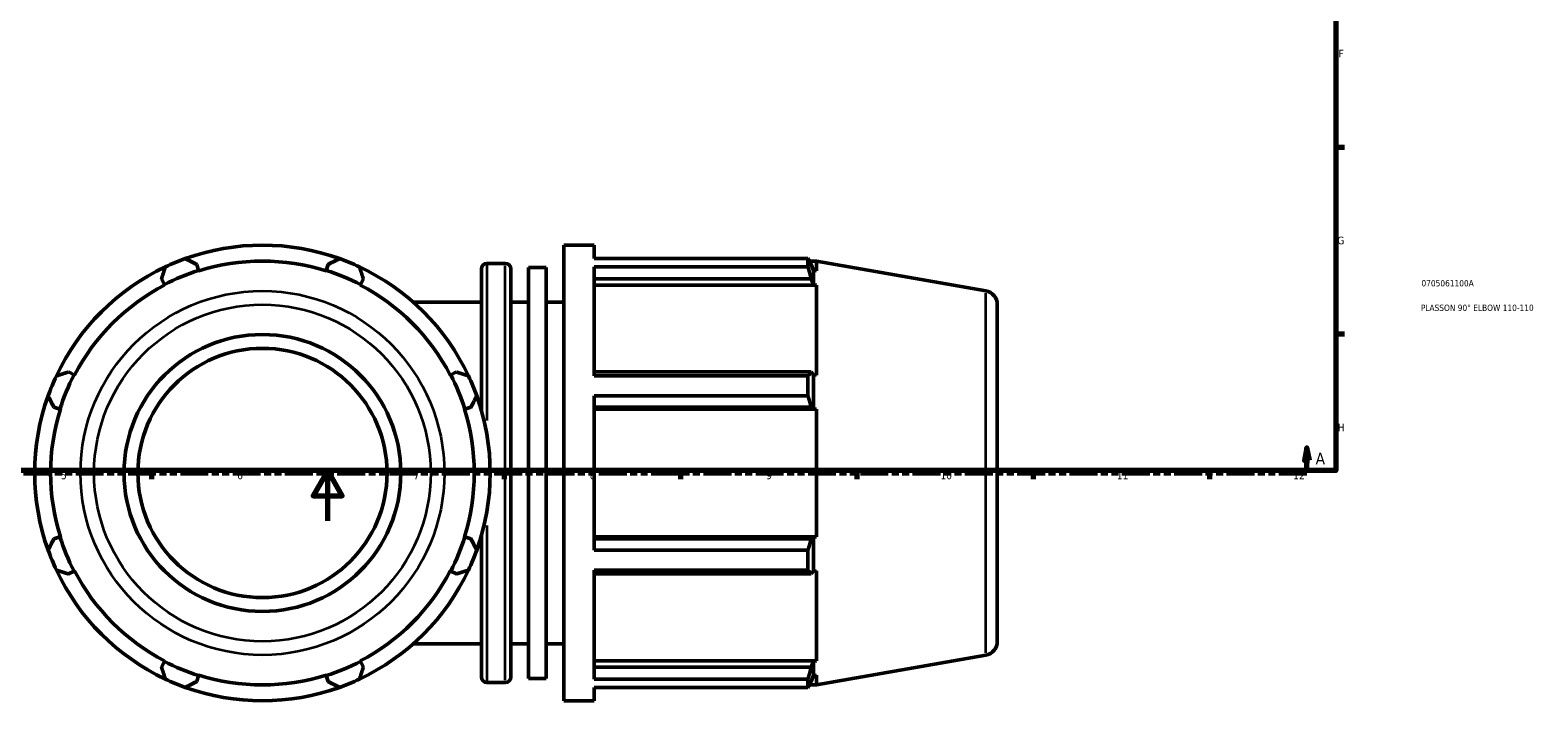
# Model space of a CAD drawing. Header units: millimetres. Extents: x -20 to 1196, y -589 to 1113.
# Tile 3 of 8: x 302 to 901, y -71 to 195. Entities that reach past the tile are written whole.
import ezdxf

# ---------------------------------------------------------------- set-up
doc = ezdxf.new("R2010")
doc.units = ezdxf.units.MM
doc.linetypes.add('DOUBLE_DASH_CHAIN', pattern=[1.2403, 0.6614, -0.0827, 0.1654, -0.0827, 0.1654, -0.0827])
for name, color, linetype, lineweight in [('Border (ANSI)', 7, 'Continuous', 70), ('Section Line (ANSI)', 7, 'DOUBLE_DASH_CHAIN', 70), ('Title (ISO)', 7, 'Continuous', 50), ('Visible (ANSI)', 7, 'Continuous', 50), ('Visible Narrow (ANSI)', 7, 'Continuous', 35)]:
    doc.layers.add(name, color=color, linetype=linetype, lineweight=lineweight)
doc.styles.add('Label Text (ANSI)', font='tahoma.ttf')
doc.styles.add('Note Text (ANSI)', font='tahoma.ttf')
doc.styles.add('Note Text (ISO)', font='tahoma.ttf')

# ---------------------------------------------------------------- blocks, each defined once
blk = doc.blocks.new('Borders Default Border')
at = {"layer": 'Border (ANSI)'}
for p, q in [((821, 148.5), (824.45, 148.5)), ((821, 74.25), (824.45, 74.25)), ((350.42, 20), (350.42, 16.55)), ((490.58, 20), (490.58, 16.55)), ((560.67, 20), (560.67, 16.55)), ((630.75, 20), (630.75, 16.55)), ((700.83, 20), (700.83, 16.55)), ((770.92, 20), (770.92, 16.55))]:
    blk.add_line(p, q, dxfattribs=at)
at = {"layer": 'Border (ANSI)', "flags": 128}
for points in [[(20, 20), (20, 574), (821, 574), (821, 20), (20, 20)], [(420.5, 0), (420.5, 20), (414.73, 10), (426.27, 10), (420.5, 20)]]:
    blk.add_lwpolyline(points, dxfattribs=at)
at = {"layer": 'Border (ANSI)', "attachment_point": 7, "style": 'Note Text (ANSI)'}
for s, insert, char_height in [('F', (822.14, 184.1), 3.05), ('G', (821.66, 109.79), 3.05), ('H', (821.81, 35.6), 3.05), ('5', (314.48, 16.49), 3.05), ('6', (384.49, 16.49), 3.05), ('7', (454.6, 16.55), 3.05), ('8', (524.63, 16.48), 3.05), ('9', (594.7, 16.49), 3.05), ('10', (663.96, 16.49), 3.048), ('11', (734.04, 16.55), 3.048), ('12', (804.13, 16.55), 3.048)]:
    blk.add_mtext(s, dxfattribs=dict(at, insert=insert, char_height=char_height))
blk = doc.blocks.new('Title Blocks ISO')
at = {"layer": 'Title (ISO)', "color": 232, "true_color": 0xca0064, "style": 'Note Text (ISO)'}
for tag, p in [('PART_NUMBER_001', (34.08, 73.14)), ('DESCRIPTION_001', (33.84, 63.4))]:
    blk.add_attdef(tag, p, '', height=2.5, dxfattribs=at)
blk = doc.blocks.new('2dTransSection0')
at = {"layer": 'Section Line (ANSI)', "linetype": 'Continuous'}
for p, q in [((809.57, 29.03), (808.57, 24.03)), ((808.57, 24.03), (810.57, 24.03)), ((809.57, 24.03), (809.57, 29.03)), ((810.57, 24.03), (809.57, 29.03)), ((809.57, 19.03), (809.57, 24.03)), ((798.39, 19.03), (809.57, 19.03))]:
    blk.add_line(p, q, dxfattribs=at)
at = {"layer": 'Section Line (ANSI)', "linetype": 'DOUBLE_DASH_CHAIN', "ltscale": 16.757139}
blk.add_line((195.66, 19.03), (809.57, 19.03), dxfattribs=at)
at = {"layer": 'Section Line (ANSI)', "linetype": 'Continuous', "flags": 128}
blk.add_lwpolyline([(810.57, 24.03), (809.57, 29.03), (808.57, 24.03), (810.57, 24.03)], dxfattribs=at)
at = {"layer": 'Section Line (ANSI)'}
blk.add_solid([(810.57, 24.03), (809.57, 29.03), (808.57, 24.03), (810.57, 24.03)], dxfattribs=at)
at = {"layer": 'Section Line (ANSI)', "insert": (813.04, 22.53), "char_height": 4.57, "attachment_point": 7, "style": 'Label Text (ANSI)'}
blk.add_mtext('A', dxfattribs=at)

msp = doc.modelspace()

# ---------------------------------------------------------------- linework, layer by layer
at = {"layer": 'Visible (ANSI)'}
for p, q in [((514.251, -71.471), (514.251, 109.529)), ((514.251, 109.529), (526.318, 109.529)), ((526.318, 104.183), (526.318, 109.529)), ((369.16, 99.496), (368.406, 101.888)), ((420.657, 101.888), (419.902, 99.496)), ((483.747, 102.289), (491.027, 102.289)), ((526.318, 104.183), (611.301, 104.183)), ((611.301, 100.91), (611.301, 104.183)), ((611.875, 103.194), (614.704, 103.194)), ((613.531, 99.496), (612.618, 101.888)), ((681.986, 91.33), (614.704, 103.194)), ((614.704, 99.298), (614.704, 103.194)), ((354.414, 96.092), (355.573, 93.868)), ((369.222, 99.298), (369.16, 99.496)), ((419.902, 99.496), (419.84, 99.298)), ((433.49, 93.868), (434.648, 96.092)), ((481.547, 43.898), (481.547, 100.089)), ((493.227, 100.089), (493.227, -62.031)), ((500.235, -62.566), (500.235, 100.624)), ((500.235, 100.624), (507.243, 100.624)), ((507.243, -62.566), (507.243, 100.624)), ((526.318, 57.573), (526.318, 100.91)), ((611.301, 100.91), (526.318, 100.91)), ((526.318, 96.092), (612.618, 96.092)), ((612.618, 96.092), (613.531, 93.868)), ((613.531, 93.868), (613.531, 99.496)), ((614.704, 99.298), (613.531, 99.496)), ((355.573, 93.868), (355.668, 93.684)), ((433.394, 93.684), (433.49, 93.868)), ((526.318, 93.684), (614.704, 93.684)), ((613.531, 93.868), (614.704, 93.684)), ((614.704, 57.892), (614.704, 93.684)), ((481.547, 86.904), (454.391, 86.904)), ((493.227, 86.904), (500.235, 86.904)), ((507.243, 86.904), (514.251, 86.904)), ((686.531, 85.914), (686.531, -47.856)), ((319.692, 57.987), (317.468, 59.146)), ((319.876, 57.892), (319.692, 57.987)), ((469.37, 57.987), (469.186, 57.892)), ((471.595, 59.146), (469.37, 57.987)), ((612.618, 59.146), (526.318, 59.146)), ((526.318, 57.573), (611.301, 57.573)), ((611.301, 49.673), (611.301, 57.573)), ((613.531, 57.987), (612.618, 59.146)), ((613.531, 44.4), (613.531, 57.987)), ((614.704, 57.892), (613.531, 57.987)), ((526.318, -11.615), (526.318, 49.673)), ((611.301, 49.673), (526.318, 49.673)), ((311.672, 45.154), (314.064, 44.4)), ((314.064, 44.4), (314.262, 44.338)), ((474.801, 44.338), (474.998, 44.4)), ((474.998, 44.4), (477.39, 45.154)), ((526.318, 45.154), (612.618, 45.154)), ((526.318, 44.338), (614.704, 44.338)), ((612.618, 45.154), (613.531, 44.4)), ((613.531, 44.4), (614.704, 44.338)), ((614.704, -6.28), (614.704, 44.338)), ((481.547, -62.031), (481.547, -5.84)), ((314.064, -6.342), (311.672, -7.097)), ((314.262, -6.28), (314.064, -6.342)), ((474.998, -6.342), (474.801, -6.28)), ((477.39, -7.097), (474.998, -6.342)), ((526.318, -6.28), (614.704, -6.28)), ((612.618, -7.097), (526.318, -7.097)), ((526.318, -11.615), (611.301, -11.615)), ((611.301, -19.516), (611.301, -11.615)), ((613.531, -6.342), (612.618, -7.097)), ((614.704, -6.28), (613.531, -6.342)), ((613.531, -19.93), (613.531, -6.342)), ((317.468, -21.088), (319.692, -19.93)), ((319.692, -19.93), (319.876, -19.834)), ((469.186, -19.834), (469.37, -19.93)), ((469.37, -19.93), (471.595, -21.088)), ((526.318, -62.853), (526.318, -19.516)), ((611.301, -19.516), (526.318, -19.516)), ((526.318, -21.088), (612.618, -21.088)), ((612.618, -21.088), (613.531, -19.93)), ((613.531, -19.93), (614.704, -19.834)), ((614.704, -55.626), (614.704, -19.834)), ((454.391, -48.846), (481.547, -48.846)), ((493.227, -48.846), (500.235, -48.846)), ((507.243, -48.846), (514.251, -48.846)), ((681.986, -53.273), (614.704, -65.136)), ((355.573, -55.81), (354.414, -58.035)), ((355.668, -55.626), (355.573, -55.81)), ((433.49, -55.81), (433.394, -55.626)), ((434.648, -58.035), (433.49, -55.81)), ((526.318, -55.626), (614.704, -55.626)), ((612.618, -58.035), (526.318, -58.035)), ((613.531, -55.81), (612.618, -58.035)), ((614.704, -55.626), (613.531, -55.81)), ((613.531, -61.438), (613.531, -55.81)), ((368.406, -63.83), (369.16, -61.438)), ((369.16, -61.438), (369.222, -61.241)), ((419.84, -61.241), (419.902, -61.438)), ((419.902, -61.438), (420.657, -63.83)), ((483.747, -64.231), (491.027, -64.231)), ((500.235, -62.566), (507.243, -62.566)), ((526.318, -62.853), (611.301, -62.853)), ((611.301, -66.125), (611.301, -62.853)), ((611.875, -65.136), (614.704, -65.136)), ((612.618, -63.83), (613.531, -61.438)), ((613.531, -61.438), (614.704, -61.241)), ((614.704, -65.136), (614.704, -61.241)), ((514.251, -71.471), (526.318, -71.471)), ((526.318, -71.471), (526.318, -66.125)), ((611.301, -66.125), (526.318, -66.125))]:
    msp.add_line(p, q, dxfattribs=at)
for radius in [55, 49.5]:
    msp.add_circle((394.531, 19.029), radius, dxfattribs=at)
for centre, radius, start, end in [((394.531, 19.029), 90.5, 70.208016, 109.791984), ((394.531, 19.029), 90.5, 109.791984, 115.208016), ((394.531, 19.029), 84.165, 72.5, 107.5), ((394.531, 19.029), 90.5, 64.791984, 70.208016), ((483.747, 100.089), 2.2, 90, 180), ((491.027, 100.089), 2.2, 0, 90), ((394.531, 19.029), 90.5, 115.208016, 154.791984), ((394.531, 19.029), 84.372, 107.5, 117.5), ((394.531, 19.029), 84.372, 62.5, 72.5), ((394.531, 19.029), 90.5, 25.208016, 64.791984), ((394.531, 19.029), 84.165, 117.5, 152.5), ((394.531, 19.029), 84.165, 27.5, 62.5), ((681.031, 85.914), 5.5, 0, 80), ((394.531, 19.029), 90.5, 154.791984, 160.208016), ((394.531, 19.029), 84.372, 152.5, 162.5), ((394.531, 19.029), 84.372, 17.5, 27.5), ((394.531, 19.029), 90.5, 19.791984, 25.208016), ((394.531, 19.029), 90.5, 160.208016, 199.791984), ((394.531, 19.029), 90.5, 340.208016, 19.791984), ((394.531, 19.029), 84.165, 162.5, 197.5), ((394.531, 19.029), 84.165, 342.5, 17.5), ((394.531, 19.029), 90.5, 199.791984, 205.208016), ((394.531, 19.029), 84.372, 197.5, 207.5), ((394.531, 19.029), 84.372, 332.5, 342.5), ((394.531, 19.029), 90.5, 334.791984, 340.208016), ((394.531, 19.029), 90.5, 205.208016, 244.791984), ((394.531, 19.029), 84.165, 207.5, 242.5), ((394.531, 19.029), 90.5, 295.208016, 334.791984), ((394.531, 19.029), 84.165, 297.5, 332.5), ((681.031, -47.856), 5.5, 280, 0), ((394.531, 19.029), 84.372, 242.5, 252.5), ((394.531, 19.029), 84.372, 287.5, 297.5), ((394.531, 19.029), 90.5, 244.791984, 250.208016), ((394.531, 19.029), 84.165, 252.5, 287.5), ((394.531, 19.029), 90.5, 289.791984, 295.208016), ((483.747, -62.031), 2.2, 180, 270), ((491.027, -62.031), 2.2, 270, 0), ((394.531, 19.029), 90.5, 250.208016, 289.791984)]:
    msp.add_arc(centre, radius, start, end, dxfattribs=at)
for points, weights in [([(363.887, 104.183), (366.193, 103.012), (368.406, 101.888)], [1, 1.00071234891, 1.0006077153]), ([(420.657, 101.888), (422.87, 103.012), (425.175, 104.183)], [1.0006077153, 1.00071234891, 1]), ([(611.301, 104.183), (611.986, 103.012), (612.618, 101.888)], [1, 1.00071234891, 1.0006077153]), ([(354.414, 96.092), (355.185, 98.452), (355.987, 100.91)], [1.0006077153, 1.00071234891, 1]), ([(433.076, 100.91), (433.878, 98.452), (434.648, 96.092)], [1, 1.00071234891, 1.0006077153]), ([(612.618, 96.092), (611.986, 98.452), (611.301, 100.91)], [1.0006077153, 1.00071234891, 1]), ([(312.65, 57.573), (315.108, 58.375), (317.468, 59.146)], [1, 1.00071234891, 1.0006077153]), ([(471.595, 59.146), (473.955, 58.375), (476.413, 57.573)], [1.0006077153, 1.00071234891, 1]), ([(611.301, 57.573), (611.986, 58.375), (612.618, 59.146)], [1, 1.00071234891, 1.0006077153]), ([(311.672, 45.154), (310.548, 47.367), (309.377, 49.673)], [1.0006077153, 1.00071234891, 1]), ([(479.685, 49.673), (478.514, 47.367), (477.39, 45.154)], [1, 1.00071234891, 1.0006077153]), ([(612.618, 45.154), (611.986, 47.367), (611.301, 49.673)], [1.0006077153, 1.00071234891, 1]), ([(309.377, -11.615), (310.548, -9.31), (311.672, -7.097)], [1, 1.00071234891, 1.0006077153]), ([(477.39, -7.097), (478.514, -9.31), (479.685, -11.615)], [1.0006077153, 1.00071234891, 1]), ([(611.301, -11.615), (611.986, -9.31), (612.618, -7.097)], [1, 1.00071234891, 1.0006077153]), ([(317.468, -21.088), (315.108, -20.318), (312.65, -19.516)], [1.0006077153, 1.00071234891, 1]), ([(476.413, -19.516), (473.955, -20.318), (471.595, -21.088)], [1, 1.00071234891, 1.0006077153]), ([(612.618, -21.088), (611.986, -20.318), (611.301, -19.516)], [1.0006077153, 1.00071234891, 1]), ([(355.987, -62.853), (355.185, -60.395), (354.414, -58.035)], [1, 1.00071234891, 1.0006077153]), ([(434.648, -58.035), (433.878, -60.395), (433.076, -62.853)], [1.0006077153, 1.00071234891, 1]), ([(611.301, -62.853), (611.986, -60.395), (612.618, -58.035)], [1, 1.00071234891, 1.0006077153]), ([(368.406, -63.83), (366.193, -64.954), (363.887, -66.125)], [1.0006077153, 1.00071234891, 1]), ([(425.175, -66.125), (422.87, -64.954), (420.657, -63.83)], [1, 1.00071234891, 1.0006077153]), ([(612.618, -63.83), (611.986, -64.954), (611.301, -66.125)], [1.0006077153, 1.00071234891, 1])]:
    msp.add_rational_spline(points, weights, degree=2, dxfattribs=at)
at = {"layer": 'Visible Narrow (ANSI)'}
for p, q in [((483.747, 102.089), (483.747, 39.857)), ((491.027, -63.206), (491.027, 101.264)), ((681.986, -52.382), (681.986, 90.44)), ((483.747, -1.799), (483.747, -64.031))]:
    msp.add_line(p, q, dxfattribs=at)
for radius in [72.301, 66.885]:
    msp.add_circle((394.531, 19.029), radius, dxfattribs=at)

# ---------------------------------------------------------------- block references
msp.add_blockref('Borders Default Border', (0, 0))
msp.add_blockref('Title Blocks ISO', (821, 20)).add_auto_attribs({'PART_NUMBER_001': '0705061100A', 'DESCRIPTION_001': 'PLASSON 90° ELBOW 110-110'})
at = {"layer": 'Section Line (ANSI)'}
msp.add_blockref('2dTransSection0', (0, 0), dxfattribs=at)

doc.saveas('drawing.dxf')
